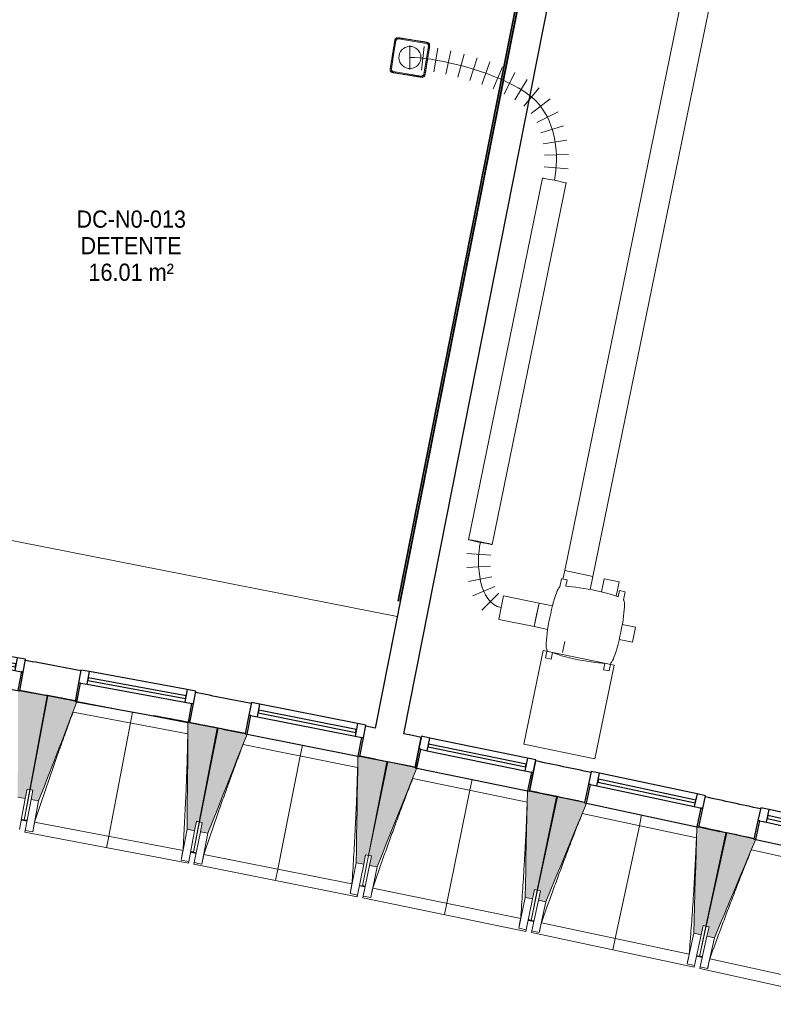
# Model space of a CAD drawing. Header units: millimetres. Extents: x -24070 to 30874, y -36590 to 4541.
# Tile 21 of 33: x 1594 to 5532, y -32965 to -27818. Entities that reach past the tile are written whole.
import ezdxf

# ---------------------------------------------------------------- set-up
doc = ezdxf.new("R2010")
doc.units = ezdxf.units.MM
for name, color, linetype, lineweight in [('A-AREA-IDEN', 7, 'Continuous', 30), ('A-FLOR-HRAL', 7, 'Continuous', 18), ('AERATION', 7, 'Continuous', 18), ('BATIEMENT', 7, 'Continuous', 18), ('BATIMENT', 7, 'Continuous', 25), ('CVC', 7, 'Continuous', 18), ('FENETRES', 7, 'Continuous', 25), ('GEN', 7, 'Continuous', 18), ('M-HVAC-DUCT-CNTR', 7, 'Continuous', 18), ('MOBILIER', 7, 'Continuous', 18), ('SOLS', 7, 'Continuous', 25)]:
    doc.layers.add(name, color=color, linetype=linetype, lineweight=lineweight)
doc.layers.add('A-GLAZ', color=7, linetype='Continuous', lineweight=25, true_color=0x5c63b1)
doc.styles.add('Arial', font='arial.ttf', dxfattribs={"width": 0.9, "height": 90})

# ---------------------------------------------------------------- blocks, each defined once
blk = doc.blocks.new('XXX_VIDE FENETRE - 590-389517-2021_015_1111_DCE_1_50_N0 FINI_CVC_CTA')
at = {"layer": 'A-GLAZ'}
for p, q in [((260.1, -120), (-260.1, -120)), ((-260.1, -120), (-260.1, -135)), ((-260.1, -135), (260.1, -135)), ((260.1, -135), (260.1, -120))]:
    blk.add_line(p, q, dxfattribs=at)
at = {"layer": 'FENETRES'}
for p, q in [((-305.1, 0), (-305.1, -100)), ((-295.1, 0), (-305.1, 0)), ((295.1, 0), (-295.1, 0)), ((-295.1, -100), (-295.1, 0)), ((305.1, 0), (295.1, 0)), ((295.1, 0), (295.1, -100)), ((305.1, -100), (305.1, 0)), ((-305.1, -100), (-295.1, -100)), ((-260.1, -100), (-305.1, -100)), ((-305.1, -100), (-305.1, -167.5)), ((-260.1, -167.5), (-260.1, -100)), ((260.1, -100), (-260.1, -100)), ((260.1, -100), (260.1, -167.5)), ((305.1, -100), (260.1, -100)), ((295.1, -100), (305.1, -100)), ((305.1, -167.5), (305.1, -100)), ((-305.1, -167.5), (-260.1, -167.5)), ((-260.1, -167.5), (260.1, -167.5)), ((260.1, -167.5), (305.1, -167.5))]:
    blk.add_line(p, q, dxfattribs=at)
blk = doc.blocks.new('Garde-corps - Garde-corps-513303-2021_015_1111_DCE_1_50_N0 FINI_CVC_CTA')
at = {"layer": 'A-FLOR-HRAL'}
for p, q in [((3799.8, -27325.1), (3799.5, -27326.7)), ((3799.5, -27326.7), (4250, -27415.8)), ((3799.8, -27325.1), (3800.1, -27323.4)), ((3799.8, -27325.1), (4251.9, -27414.5)), ((3800.1, -27323.4), (3801.5, -27316.4)), ((3800.1, -27323.4), (4254, -27413.1)), ((3802.1, -27313.4), (3801.5, -27316.4)), ((3801.5, -27316.4), (4262.4, -27407.5)), ((4250, -27415.8), (3569.5, -30855.6)), ((4251.9, -27414.5), (3571.1, -30856)), ((4254, -27413.1), (3572.8, -30856.3)), ((4262.4, -27407.5), (3579.8, -30857.7)), ((4254, -27413.1), (4262.4, -27407.5)), ((3569.5, -30855.6), (3571.1, -30856)), ((3572.8, -30856.3), (3571.1, -30856)), ((3579.8, -30857.7), (3572.8, -30856.3)), ((3579.8, -30857.7), (3582.8, -30858.3))]:
    blk.add_line(p, q, dxfattribs=at)
for points, knots in [([(4250, -27415.8), (4250, -27415.8), (4250, -27415.8), (4250.2, -27415.7), (4250.4, -27415.6), (4250.6, -27415.4), (4250.7, -27415.3), (4250.9, -27415.2), (4251, -27415.1), (4251.2, -27415), (4251.3, -27414.9), (4251.5, -27414.8), (4251.6, -27414.7), (4251.8, -27414.6), (4251.9, -27414.6), (4251.9, -27414.5)], [0.1, 0.1, 0.1, 0.1, 0.2, 0.3, 0.4, 0.475, 0.55, 0.6, 0.65, 0.7, 0.75, 0.8, 0.85, 0.9, 1, 1, 1, 1]), ([(4262.4, -27407.5), (4262.4, -27407.5), (4262.4, -27407.5), (4262.6, -27407.4), (4262.8, -27407.2), (4263, -27407.1), (4263.2, -27407), (4263.4, -27406.8), (4263.7, -27406.6), (4264.1, -27406.4), (4264.3, -27406.2), (4264.6, -27406), (4265.1, -27405.7), (4265.6, -27405.4), (4265.9, -27405.2)], [0, 0, 0, 0, 0.166667, 0.25, 0.333333, 0.416667, 0.458333, 0.5, 0.583333, 0.666667, 0.708333, 0.75, 0.833333, 1, 1, 1, 1])]:
    blk.add_open_spline(points, degree=3, knots=knots, dxfattribs=at)
blk = doc.blocks.new('72_SOUS EVIER - Type A-516873-2021_015_1111_DCE_1_50_N0 FINI_CVC_CTA')
at = {"layer": 'MOBILIER', "color": 8, "true_color": 0x808080}
for p, q in [((475.8, 0), (612.7, 0)), ((914.6, 0), (1344.7, 0)), ((1344.7, 0), (1344.7, -600)), ((-1249.5, -600), (1344.7, -600))]:
    blk.add_line(p, q, dxfattribs=at)
blk = doc.blocks.new('B02_ARC_rvt-1-2021_015_1111_DCE_1_50_N0 FINI_CVC_CTA')
at = {"layer": 'BATIEMENT', "lineweight": 25}
for p, q in [((4265.9, -27405.2), (3451.6, -31521.2)), ((3600.6, -31551.3), (4417.5, -27422)), ((3659.8, -31726.6), (3692, -31569.8)), ((3693.2, -31564.1), (3679.6, -31630.2)), ((3737.3, -31573.2), (3693.2, -31564.1)), ((3723.7, -31639.3), (3737.3, -31573.2)), ((3679.6, -31630.2), (3659.5, -31728.2)), ((3669.2, -31730.2), (3689.4, -31632.2)), ((3679.6, -31630.2), (3723.7, -31639.3)), ((3689.4, -31632.2), (3679.6, -31630.2)), ((3730.7, -31605), (3727.7, -31619.7)), ((3727.7, -31619.7), (4237.2, -31724.6)), ((4240.3, -31709.9), (3730.7, -31605)), ((4246.8, -31678.1), (4233.2, -31744.2)), ((4290.9, -31687.1), (4246.8, -31678.1)), ((4289.7, -31692.8), (4257.5, -31849.6)), ((4277.3, -31753.2), (4290.9, -31687.1)), ((3659.5, -31728.2), (3669.2, -31730.2)), ((4233.2, -31744.2), (4277.3, -31753.2)), ((4237.2, -31724.6), (4240.3, -31709.9)), ((4267.5, -31751.2), (4247.3, -31849.2)), ((4257.1, -31851.2), (4277.3, -31753.2)), ((4277.3, -31753.2), (4267.5, -31751.2)), ((4247.3, -31849.2), (4257.1, -31851.2))]:
    blk.add_line(p, q, dxfattribs=at)
at = {"layer": 'BATIEMENT', "lineweight": 25, "flags": 128}
for points in [[(3451.6, -31521.2), (3426.9, -31516.2), (3402.2, -31511.3)], [(3692, -31569.8), (3646.3, -31560.6), (3600.6, -31551.3)]]:
    blk.add_lwpolyline(points, dxfattribs=at)
at = {"layer": 'BATIEMENT', "lineweight": 25}
for radius, start, end in [(125924.8, 79.334828, 79.468848), (125764.8, 79.334487, 79.468677), (125924.8, 78.922103, 79.05718), (125764.8, 78.922284, 79.056485), (125764.8, 78.51009, 78.644289), (125924.8, 78.097717, 78.232269), (125764.8, 78.097897, 78.232096), (125924.8, 77.685525, 77.820076), (125764.8, 77.685704, 77.819902)]:
    blk.add_arc((-21392, -154971), radius, start, end, dxfattribs=at)
at = {"layer": 'BATIMENT'}
for p, q in [((2483.4, -31493.3), (2435.8, -31484.1)), ((4246.8, -31678.1), (3737.3, -31573.2)), ((3723.7, -31639.3), (4233.2, -31744.2)), ((3669.2, -31730.2), (4247.3, -31849.2))]:
    blk.add_line(p, q, dxfattribs=at)
at = {"layer": 'SOLS'}
for p, q in [((1594.3, -31324.7), (1656.5, -31336.3)), ((1736.9, -31351.3), (1741.6, -31352.1)), ((2655.7, -31526.7), (2772.5, -31549.5)), ((3513.1, -31696.8), (3517.8, -31697.8)), ((3655, -31725.6), (3659.8, -31726.6)), ((4399.3, -31879.2), (4404, -31880.2)), ((5142.5, -32037.3), (5252.4, -32061)), ((5284, -32067.9), (5289, -32069))]:
    blk.add_line(p, q, dxfattribs=at)
blk.add_arc((-21392, -154971), 125764.8, 78.97876, 79.144958, dxfattribs=at)
at = {"layer": 'BATIEMENT', "lineweight": 18}
blk.add_blockref('Garde-corps - Garde-corps-513303-2021_015_1111_DCE_1_50_N0 FINI_CVC_CTA', (0, 0), dxfattribs=at)
at = {"layer": 'FENETRES', "lineweight": 18}
for p, rotation in [((1294, -31271.4), 169.6030480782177), ((2183.3, -31437.8), 169.6030480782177), ((3071.4, -31610.6), 168.7797790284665), ((4843.8, -31975.2), 167.956509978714), ((5728, -32167), 167.544875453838)]:
    blk.add_blockref('XXX_VIDE FENETRE - 590-389517-2021_015_1111_DCE_1_50_N0 FINI_CVC_CTA', p, dxfattribs=dict(at, rotation=rotation))
at = {"layer": 'MOBILIER', "lineweight": 18, "rotation": 168.8099662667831}
blk.add_blockref('72_SOUS EVIER - Type A-516873-2021_015_1111_DCE_1_50_N0 FINI_CVC_CTA', (2224.7, -31284.8), dxfattribs=at)
blk = doc.blocks.new('20_MUR PREFA_01 - MODULE_01 B-3165811-2021_015_1111_DCE_1_50_N0 FINI_CVC_CTA')
at = {"layer": 'GEN'}
for p, q in [((0, 722.1), (0, 661.4)), ((0, 661.4), (0, 58.5)), ((0, 0.7), (0, 58.5))]:
    blk.add_line(p, q, dxfattribs=at)
blk = doc.blocks.new('B02_DC_STR_rvt-1-2021_015_1111_DCE_1_50_N0 FINI_CVC_CTA')
at = {"layer": 'BATIMENT', "lineweight": 5, "true_color": 0x787878}
for points in [[(1623, -31889), (1632, -31839.9), (1646.7, -31842.6), (1736.8, -31352), (1594.2, -31325.8), (1594.1, -31326.5), (1584.3, -31324.7), (1583.9, -31881.9)], [(1692.6, -31902.1), (1892.7, -31384.5), (1883.3, -31382.7), (1883.3, -31379.8), (1741.5, -31352.7), (1647.9, -31842.7), (1662.6, -31845.5), (1653.3, -31894.6), (1685.1, -31900.7)], [(2507.8, -32057.8), (2517.2, -32008.7), (2531.9, -32011.5), (2625.5, -31521.5), (2473.2, -31492.5), (2468.5, -32050.3), (2470.3, -32050.6)], [(2577.3, -32071.3), (2782, -31553.1), (2772.2, -31551.2), (2772.2, -31550.5), (2630.2, -31522.3), (2533.1, -32011.6), (2547.8, -32014.5), (2538.1, -32063.6), (2547.8, -32065.5)], [(3391.5, -32232.8), (3401.2, -32183.8), (3415.9, -32186.7), (3513, -31697.5), (3370.8, -31669.3), (3370.7, -31669.9), (3360.9, -31668), (3352.2, -32225.1), (3355.5, -32225.7)], [(3460.9, -32246.9), (3669.5, -31729.5), (3517.7, -31698.3), (3417.1, -32186.8), (3431.8, -32189.9), (3421.7, -32238.8), (3431.8, -32240.9)], [(4273.8, -32414.3), (4283.9, -32365.3), (4298.6, -32368.3), (4399.2, -31879.8), (4247.4, -31848.5), (4234.7, -32406.2), (4239.6, -32407.2)], [(4343.1, -32428.8), (4555.2, -31913.6), (4545.4, -31911.5), (4545.4, -31910.8), (4403.9, -31880.6), (4299.8, -32368.4), (4314.5, -32371.6), (4304, -32420.5), (4314.5, -32422.7)], [(5154.9, -32602), (5165.3, -32553.1), (5180, -32556.2), (5284.1, -32068.4), (5142.3, -32038.2), (5142.2, -32038.9), (5132.5, -32036.8), (5115.8, -32593.7), (5122, -32595)], [(5224.1, -32617.1), (5439.8, -32103.4), (5430.1, -32101.2), (5430.1, -32100.5), (5288.7, -32069.3), (5181.2, -32556.4), (5195.8, -32559.6), (5185, -32608.4), (5195.8, -32610.8)]]:
    blk.add_hatch(color=8, dxfattribs=at).paths.add_polyline_path(points)
at = {"layer": 'BATIEMENT'}
for p, q in [((1736.8, -31352), (1594.2, -31325.8)), ((1646.7, -31842.6), (1736.8, -31352)), ((1741.5, -31352.7), (1647.9, -31842.7)), ((1883.8, -31379.9), (1741.5, -31352.7)), ((2625.5, -31521.5), (2473.2, -31492.5)), ((2531.9, -32011.5), (2625.5, -31521.5)), ((2630.2, -31522.3), (2533.1, -32011.6)), ((2772.3, -31550.5), (2630.2, -31522.3)), ((3513, -31697.5), (3370.8, -31669.2)), ((3415.9, -32186.7), (3513, -31697.5)), ((3517.7, -31698.3), (3417.1, -32186.8)), ((3669.5, -31729.5), (3517.7, -31698.3)), ((1623, -31889), (1632, -31839.9)), ((1632, -31839.9), (1646.7, -31842.6)), ((1647.9, -31842.7), (1662.6, -31845.5)), ((1662.6, -31845.5), (1653.3, -31894.6)), ((4399.2, -31879.8), (4247.4, -31848.5)), ((1583.6, -31881.8), (1623, -31889)), ((1653.3, -31894.6), (1692.6, -31902.1)), ((4298.6, -32368.3), (4399.2, -31879.8)), ((4403.9, -31880.6), (4299.8, -32368.4)), ((4545.6, -31910.9), (4403.9, -31880.6)), ((2507.8, -32057.8), (2517.2, -32008.7)), ((2517.2, -32008.7), (2531.9, -32011.5)), ((2533.1, -32011.6), (2547.8, -32014.5)), ((2547.8, -32014.5), (2538.1, -32063.6)), ((2468.5, -32050.3), (2507.8, -32057.8)), ((2538.1, -32063.6), (2577.3, -32071.3)), ((5284.1, -32068.4), (5142.3, -32038.2)), ((5180, -32556.2), (5284.1, -32068.4)), ((5288.7, -32069.3), (5181.2, -32556.4)), ((5430.2, -32100.6), (5288.7, -32069.3)), ((3391.5, -32232.8), (3401.2, -32183.8)), ((3401.2, -32183.8), (3415.9, -32186.7)), ((3417.1, -32186.8), (3431.8, -32189.9)), ((3431.8, -32189.9), (3421.7, -32238.8)), ((3352.2, -32225.1), (3391.5, -32232.8)), ((3421.7, -32238.8), (3460.9, -32246.9)), ((4273.8, -32414.3), (4283.9, -32365.3)), ((4283.9, -32365.3), (4298.6, -32368.3)), ((4299.8, -32368.4), (4314.5, -32371.6)), ((4314.5, -32371.6), (4304, -32420.5)), ((4234.7, -32406.2), (4273.8, -32414.3)), ((4304, -32420.5), (4343.1, -32428.8)), ((5154.9, -32602), (5165.3, -32553.1)), ((5165.3, -32553.1), (5180, -32556.2)), ((5181.2, -32556.4), (5195.8, -32559.6)), ((5195.8, -32559.6), (5185, -32608.4)), ((5115.8, -32593.7), (5154.9, -32602)), ((5185, -32608.4), (5224.1, -32617.1))]:
    blk.add_line(p, q, dxfattribs=at)
at = {"layer": 'BATIEMENT', "flags": 128}
for points in [[(1692.6, -31902.1), (1717.7, -31837.1), (1742.8, -31772), (1768, -31707), (1793.1, -31642), (1818.3, -31576.9), (1843.4, -31511.9), (1868.6, -31446.9), (1892.7, -31384.5)], [(2473.2, -31492.5), (2472.6, -31562.2), (2472.1, -31631.9), (2471.5, -31701.6), (2470.9, -31771.4), (2470.3, -31841.1), (2469.7, -31910.8), (2469.1, -31980.5), (2468.5, -32050.3)], [(2577.3, -32071.3), (2603, -32006.5), (2628.6, -31941.6), (2654.2, -31876.8), (2679.8, -31811.9), (2705.4, -31747.1), (2731, -31682.2), (2756.6, -31617.3), (2782.2, -31552.5)], [(3360.9, -31667.3), (3359.9, -31737), (3358.8, -31806.7), (3357.7, -31876.5), (3356.6, -31946.2), (3355.5, -32015.9), (3354.4, -32085.6), (3353.3, -32155.3), (3352.2, -32225.1)], [(3460.9, -32246.9), (3487, -32182.2), (3513, -32117.6), (3539.1, -32052.9), (3565.2, -31988.2), (3591.3, -31923.6), (3617.3, -31858.9), (3643.4, -31794.2), (3669.5, -31729.5)], [(4247.4, -31848.5), (4245.8, -31918.2), (4244.2, -31987.9), (4242.6, -32057.6), (4241, -32127.3), (4239.4, -32197.1), (4237.8, -32266.8), (4236.3, -32336.5), (4234.7, -32406.2)], [(4343.1, -32428.8), (4369.7, -32364.3), (4396.2, -32299.9), (4422.8, -32235.4), (4449.3, -32170.9), (4475.8, -32106.4), (4502.4, -32041.9), (4528.9, -31977.5), (4555.5, -31913)], [(5132.5, -32036.1), (5130.4, -32105.8), (5128.3, -32175.5), (5126.2, -32245.2), (5124.1, -32314.9), (5122, -32384.6), (5119.9, -32454.3), (5117.9, -32524), (5115.8, -32593.7)], [(5224.1, -32617.1), (5251.1, -32552.8), (5278.1, -32488.5), (5305.1, -32424.2), (5332.1, -32359.9), (5359.1, -32295.6), (5386.1, -32231.3), (5413.1, -32167), (5440.1, -32102.8)]]:
    blk.add_lwpolyline(points, dxfattribs=at)
at = {"layer": 'BATIMENT', "lineweight": 18}
for p, q in [((1893.5, -31382.5), (2473.2, -31493.1)), ((2472.3, -31551.8), (1872.7, -31437.3)), ((2782, -31553.1), (3360.9, -31668)), ((3359.6, -31726.6), (2760.8, -31607.9)), ((3669.2, -31730.2), (4247.3, -31849.2)), ((4245.6, -31907.8), (3647.7, -31784.8)), ((1646.7, -31842.6), (1617.5, -32002)), ((1617.5, -32001.9), (1647.9, -31842.7)), ((1623, -31889), (1593.3, -32050.6)), ((1622.5, -32055.9), (1653.3, -31894.6)), ((1661.8, -32063.4), (1692.6, -31902.1)), ((4555.2, -31913.6), (5132.4, -32036.8)), ((1602.3, -32001.4), (1617.1, -32004.1)), ((1617.1, -32004), (1617.3, -32003.1)), ((1617.3, -32003.1), (1617.1, -32004.1)), ((1617.1, -32004), (1631.9, -32006.8)), ((1671.7, -32012.8), (2447.2, -32160.9)), ((2531.9, -32011.5), (2501.5, -32170.7)), ((2501.6, -32170.6), (2533.1, -32011.6)), ((5130.3, -32095.4), (4533.2, -31968)), ((1620.8, -32064.8), (1622.5, -32055.9)), ((1620.8, -32064.8), (2475.3, -32227.9)), ((1661.8, -32063.4), (1622.5, -32055.9)), ((1661.9, -32063.2), (1661.8, -32063.4)), ((2468.5, -32050.3), (2437.8, -32211.6)), ((2507.8, -32057.8), (2477, -32219.1)), ((2506.2, -32224.6), (2538.1, -32063.6)), ((2545.4, -32232.4), (2577.3, -32071.3)), ((5439.8, -32103.4), (6016.2, -32230.7)), ((2486.4, -32169.9), (2501.2, -32172.8)), ((6013.6, -32289.3), (5417.5, -32157.7)), ((2437.8, -32211.6), (2437.8, -32211.3)), ((2477, -32219.1), (2437.8, -32211.6)), ((2477, -32219.1), (2475.3, -32227.9)), ((2501.3, -32171.8), (2501.2, -32172.8)), ((2501.2, -32172.7), (2515.9, -32175.6)), ((2555.7, -32181.9), (3330.1, -32335.5)), ((3415.9, -32186.7), (3384.4, -32345.7)), ((3384.4, -32345.6), (3417.1, -32186.8)), ((2504.4, -32233.5), (2506.2, -32224.6)), ((2504.4, -32233.5), (3357.8, -32402.8)), ((2545.4, -32232.4), (2506.2, -32224.6)), ((2545.5, -32232.2), (2545.4, -32232.4)), ((3352.2, -32225.1), (3320.3, -32386.1)), ((3391.5, -32232.8), (3359.5, -32393.9)), ((3388.6, -32399.7), (3421.7, -32238.8)), ((3427.8, -32407.7), (3460.9, -32246.9)), ((3369.3, -32344.9), (3384, -32347.8)), ((3384, -32347.7), (3384.2, -32346.8)), ((3384.2, -32346.8), (3384, -32347.8)), ((3384, -32347.7), (3398.7, -32350.7)), ((3438.4, -32357.3), (4211.7, -32516.5)), ((4298.6, -32368.3), (4265.9, -32527.1)), ((4266, -32527), (4299.8, -32368.4)), ((3320.3, -32386.1), (3320.3, -32385.9)), ((3359.5, -32393.9), (3320.3, -32386.1)), ((3359.5, -32393.9), (3357.8, -32402.8)), ((3386.8, -32408.5), (3388.6, -32399.7)), ((3386.8, -32408.5), (4238.9, -32584)), ((3427.8, -32407.7), (3388.6, -32399.7)), ((3427.9, -32407.5), (3427.8, -32407.7)), ((4234.7, -32406.2), (4201.6, -32567)), ((4273.8, -32414.3), (4240.7, -32575.1)), ((4269.8, -32581.1), (4304, -32420.5)), ((4308.9, -32589.4), (4343.1, -32428.8)), ((4250.8, -32526.1), (4265.5, -32529.1)), ((4265.7, -32528.2), (4265.5, -32529.1)), ((4265.5, -32529), (4280.2, -32532.2)), ((4201.6, -32567), (4201.6, -32566.8)), ((4240.7, -32575.1), (4201.6, -32567)), ((4240.7, -32575.1), (4238.9, -32584)), ((4267.9, -32589.9), (4269.8, -32581.1)), ((4308.9, -32589.4), (4269.8, -32581.1)), ((4319.9, -32539), (5092, -32703.8)), ((5180, -32556.2), (5146.2, -32714.8)), ((5146.2, -32714.7), (5181.2, -32556.4)), ((4267.9, -32589.9), (5118.7, -32771.4)), ((4309, -32589.2), (4308.9, -32589.4)), ((5115.8, -32593.7), (5081.5, -32754.2)), ((5154.9, -32602), (5120.6, -32762.6)), ((5149.6, -32768.8), (5185, -32608.4)), ((5188.7, -32777.4), (5224.1, -32617.1)), ((5131.1, -32713.7), (5145.7, -32716.8)), ((5145.7, -32716.7), (5145.9, -32715.9)), ((5145.9, -32715.9), (5145.7, -32716.8)), ((5145.7, -32716.7), (5160.4, -32720)), ((5200, -32727.1), (5971, -32897.4)), ((5081.5, -32754.2), (5081.5, -32754)), ((5120.6, -32762.6), (5081.5, -32754.2)), ((5120.6, -32762.6), (5118.7, -32771.4)), ((5147.7, -32777.6), (5149.6, -32768.8)), ((5147.7, -32777.6), (5997.2, -32965.3)), ((5188.7, -32777.4), (5149.6, -32768.8)), ((5188.8, -32777.2), (5188.7, -32777.4))]:
    blk.add_line(p, q, dxfattribs=at)
at = {"layer": 'BATIMENT', "lineweight": 18, "flags": 128}
for points in [[(1671.7, -32012.8), (1669.7, -32022.9), (1667.7, -32032.9), (1665.8, -32043), (1663.8, -32053.1), (1661.9, -32063.2)], [(2437.8, -32211.3), (2439.7, -32201.2), (2441.5, -32191.1), (2443.4, -32181), (2445.3, -32170.9), (2447.2, -32160.9)], [(2555.7, -32181.9), (2553.6, -32191.9), (2551.6, -32202), (2549.5, -32212), (2547.5, -32222.1), (2545.5, -32232.2)], [(3320.3, -32385.9), (3322.3, -32375.8), (3324.2, -32365.7), (3326.2, -32355.6), (3328.1, -32345.6), (3330.1, -32335.5)], [(3438.4, -32357.3), (3436.3, -32367.3), (3434.2, -32377.4), (3432.1, -32387.4), (3430, -32397.5), (3427.9, -32407.5)], [(4201.6, -32566.8), (4203.6, -32556.7), (4205.6, -32546.6), (4207.7, -32536.6), (4209.7, -32526.5), (4211.7, -32516.5)], [(4319.9, -32539), (4317.7, -32549), (4315.5, -32559.1), (4313.3, -32569.1), (4311.2, -32579.1), (4309, -32589.2)], [(5081.5, -32754), (5083.6, -32743.9), (5085.7, -32733.9), (5087.8, -32723.9), (5089.9, -32713.8), (5092, -32703.8)], [(5200, -32727.1), (5197.8, -32737.1), (5195.5, -32747.1), (5193.3, -32757.1), (5191, -32767.2), (5188.8, -32777.2)]]:
    blk.add_lwpolyline(points, dxfattribs=at)
at = {"layer": 'BATIMENT', "lineweight": 18}
for points, knots in [([(1872.8, -31437.3), (1858, -31476.9), (1835.4, -31538.2), (1805.5, -31621.3), (1780.6, -31691.7), (1754.1, -31767.7), (1716.9, -31876.5), (1689.6, -31958.2), (1671.7, -32012.8)], [0.0183454, 0.0183454, 0.0183454, 0.0183454, 0.2222222, 0.3333333, 0.4444444, 0.5833333, 0.7222222, 1, 1, 1, 1]), ([(2447.2, -32160.9), (2449.9, -32115), (2453.8, -32046.2), (2458.4, -31954.4), (2461.8, -31879.7), (2465.1, -31799.3), (2468.2, -31713), (2470.5, -31630.5), (2471.7, -31576.8), (2472.2, -31551.8)], [0, 0, 0, 0, 0.2222222, 0.3333333, 0.4444444, 0.5833333, 0.7222222, 0.8611111, 0.9816328, 0.9816328, 0.9816328, 0.9816328]), ([(2760.9, -31607.9), (2745.8, -31647.3), (2722.8, -31708.4), (2692.3, -31791.3), (2666.9, -31861.6), (2639.8, -31937.4), (2601.8, -32045.9), (2574, -32127.4), (2555.7, -32181.9)], [0.0183454, 0.0183454, 0.0183454, 0.0183454, 0.2222222, 0.3333333, 0.4444444, 0.5833333, 0.7222222, 1, 1, 1, 1]), ([(3330.1, -32335.5), (3333.2, -32289.6), (3337.5, -32220.8), (3342.8, -32129.1), (3346.8, -32054.4), (3350.6, -31974), (3354.3, -31887.8), (3357.2, -31805.3), (3358.8, -31751.6), (3359.5, -31726.6)], [0, 0, 0, 0, 0.2222222, 0.3333333, 0.4444444, 0.5833333, 0.7222222, 0.8611111, 0.9816328, 0.9816328, 0.9816328, 0.9816328]), ([(3647.8, -31784.8), (3632.4, -31824.1), (3609, -31885), (3577.9, -31967.7), (3551.9, -32037.8), (3524.3, -32113.4), (3485.6, -32221.7), (3457.1, -32302.9), (3438.4, -32357.3)], [0.0183454, 0.0183454, 0.0183454, 0.0183454, 0.2222222, 0.3333333, 0.4444444, 0.5833333, 0.7222222, 1, 1, 1, 1]), ([(4211.7, -32516.5), (4215.1, -32470.6), (4220, -32401.9), (4225.9, -32310.2), (4230.4, -32235.5), (4234.9, -32155.2), (4239.1, -32069), (4242.7, -31986.5), (4244.7, -31932.8), (4245.5, -31907.8)], [0, 0, 0, 0, 0.2222222, 0.3333333, 0.4444444, 0.5833333, 0.7222222, 0.8611111, 0.9816328, 0.9816328, 0.9816328, 0.9816328]), ([(4533.4, -31968), (4517.7, -32007.3), (4493.8, -32068), (4462.2, -32150.5), (4435.7, -32220.4), (4407.6, -32295.8), (4368, -32403.7), (4339, -32484.8), (4319.9, -32539)], [0.0183454, 0.0183454, 0.0183454, 0.0183454, 0.2222222, 0.3333333, 0.4444444, 0.5833333, 0.7222222, 1, 1, 1, 1]), ([(5092, -32703.8), (5095.8, -32657.9), (5101.1, -32589.2), (5107.7, -32497.6), (5112.7, -32423), (5117.8, -32342.7), (5122.6, -32256.5), (5126.8, -32174), (5129.2, -32120.3), (5130.2, -32095.4)], [0, 0, 0, 0, 0.2222222, 0.3333333, 0.4444444, 0.5833333, 0.7222222, 0.8611111, 0.9816328, 0.9816328, 0.9816328, 0.9816328]), ([(5417.6, -32157.7), (5401.7, -32196.8), (5377.4, -32257.4), (5345.1, -32339.6), (5318.1, -32409.3), (5289.4, -32484.5), (5249.1, -32592.2), (5219.5, -32673), (5200, -32727.1)], [0.0183454, 0.0183454, 0.0183454, 0.0183454, 0.2222222, 0.3333333, 0.4444444, 0.5833333, 0.7222222, 1, 1, 1, 1])]:
    blk.add_open_spline(points, degree=3, knots=knots, dxfattribs=at)
at = {"layer": 'SOLS'}
for p, q in [((1632, -32005.8), (1602.5, -32000.3)), ((1602.5, -32000.3), (1632, -32005.8)), ((1632.3, -32004.7), (1617.5, -32001.9)), ((2516.1, -32174.6), (2486.6, -32168.9)), ((2486.6, -32168.9), (2516.1, -32174.6)), ((2501.5, -32170.7), (2486.8, -32167.9)), ((3369.5, -32343.8), (3398.9, -32349.8)), ((3399.1, -32348.6), (3384.4, -32345.6)), ((4280.4, -32531.2), (4251, -32525.1)), ((4251, -32525.1), (4280.4, -32531.2)), ((4265.9, -32527.1), (4251.2, -32524)), ((5160.6, -32719), (5131.3, -32712.6)), ((5131.3, -32712.6), (5160.6, -32719)), ((5160.8, -32717.9), (5146.2, -32714.7))]:
    blk.add_line(p, q, dxfattribs=at)
at = {"layer": 'BATIMENT', "color": 5, "lineweight": 25, "true_color": 0x0000ff}
for p, rotation in [((2183.5, -31437.1), 169.1914135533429), ((3071.6, -31609.9), 168.7797790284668), ((3958.4, -31789), 168.3681445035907), ((4844, -31974.5), 167.9565099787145)]:
    blk.add_blockref('20_MUR PREFA_01 - MODULE_01 B-3165811-2021_015_1111_DCE_1_50_N0 FINI_CVC_CTA', p, dxfattribs=dict(at, rotation=rotation))
blk = doc.blocks.new('204_BOUCHE VMC - 125-1493583-2021_015_1111_DCE_1_50_N0 FINI_CVC_CTA')
at = {"layer": 'AERATION', "color": 6, "true_color": 0xff00ff, "flags": 128}
for points in [[(-86.2, 74.2), (-86.2, 0), (-86.2, -74.2)], [(74.2, 86.2), (0, 86.2), (-74.2, 86.2)], [(86.2, -74.2), (86.2, 0), (86.2, 74.2)], [(-74.2, -86.2), (0, -86.2), (74.2, -86.2)]]:
    blk.add_lwpolyline(points, dxfattribs=at)
at = {"layer": 'AERATION', "color": 6, "true_color": 0xff00ff}
for centre, radius, start, end in [((-74.2, 74.2), 12, 90, 180), ((0, 0), 57.7, 90, 270), ((0, 0), 57.7, 270, 90), ((74.2, 74.2), 12, 0, 90), ((-74.2, -74.2), 12, 180, 270), ((74.2, -74.2), 12, 270, 360)]:
    blk.add_arc(centre, radius, start, end, dxfattribs=at)
for points, knots in [([(-92.5, 0), (-92.5, 7.5), (-92.4, 16.7), (-92.4, 27.6), (-92.5, 33), (-92.4, 37.6), (-92.4, 41.2), (-92.4, 43.9), (-92.4, 46.7), (-92.5, 50.4), (-92.6, 54.1), (-92.6, 57.9), (-92.6, 60.7), (-92.5, 63), (-92.4, 64.6), (-92.4, 65.5), (-92.3, 66.2), (-92.2, 66.9), (-92.2, 67.8), (-92.1, 69.5), (-91.9, 72), (-91.8, 75), (-91.5, 78.9), (-90.7, 83.6), (-88.4, 87.9), (-84.2, 90.3), (-79.6, 91.2), (-75.6, 91.6), (-72.6, 91.8), (-70.1, 92), (-68.5, 92.2), (-67.5, 92.2), (-66.9, 92.3), (-66.2, 92.4), (-65.3, 92.5), (-63.7, 92.6), (-61.3, 92.6), (-58.5, 92.7), (-54.8, 92.6), (-51.1, 92.5), (-47.4, 92.4), (-44.7, 92.4), (-41.9, 92.4), (-38.3, 92.4), (-33.8, 92.5), (-28.3, 92.4), (-21.1, 92.4), (-11.8, 92.5), (-0.7, 92.5), (10.4, 92.5), (19.7, 92.4), (27, 92.4), (32.4, 92.5), (37, 92.4), (40.6, 92.4), (43.4, 92.4), (46.1, 92.4), (49.8, 92.4), (53.5, 92.5), (57.2, 92.6), (60, 92.6), (62.3, 92.5), (63.9, 92.4), (64.8, 92.4), (65.5, 92.3), (66.2, 92.3), (67.1, 92.2), (68.8, 92.1), (71.3, 92.1), (74.3, 92), (78.3, 91.8), (82.9, 91.2), (87.3, 89), (89.8, 84.7), (90.9, 79.8), (91.4, 75.7), (91.7, 72.6), (92, 70.1), (92.1, 68.4), (92.2, 67.4), (92.3, 66.7), (92.4, 66), (92.5, 65.1), (92.6, 63.4), (92.7, 61.1), (92.7, 58.3), (92.6, 54.5), (92.5, 50.8), (92.4, 47), (92.4, 44.3), (92.4, 41.5), (92.4, 37.8), (92.5, 33.2), (92.4, 27.6), (92.4, 20.2), (92.5, 11), (92.5, 3.7), (92.5, 0)], [0, 0, 0, 0, 0.0625, 0.078125, 0.09375, 0.109375, 0.117188, 0.125, 0.132812, 0.140625, 0.15625, 0.164062, 0.171875, 0.179688, 0.183594, 0.185547, 0.1875, 0.189453, 0.191406, 0.195312, 0.203125, 0.210938, 0.21875, 0.234375, 0.25, 0.265625, 0.28125, 0.289062, 0.296875, 0.304688, 0.308594, 0.310547, 0.3125, 0.314453, 0.316406, 0.320312, 0.328125, 0.335938, 0.34375, 0.359375, 0.367188, 0.375, 0.382812, 0.390625, 0.40625, 0.421875, 0.4375, 0.46875, 0.5, 0.53125, 0.5625, 0.578125, 0.59375, 0.609375, 0.617188, 0.625, 0.632812, 0.640625, 0.65625, 0.664062, 0.671875, 0.679688, 0.683594, 0.685547, 0.6875, 0.689453, 0.691406, 0.695312, 0.703125, 0.710938, 0.71875, 0.734375, 0.75, 0.765625, 0.78125, 0.789062, 0.796875, 0.804688, 0.808594, 0.810547, 0.8125, 0.814453, 0.816406, 0.820312, 0.828125, 0.835938, 0.84375, 0.859375, 0.867188, 0.875, 0.882812, 0.890625, 0.90625, 0.921875, 0.9375, 0.96875, 1, 1, 1, 1]), ([(76.7, -91.7), (73, -91.7), (65.5, -91.8), (54.4, -91.8), (43.1, -91.9), (32.1, -91.9), (21.3, -91.9), (10.6, -91.9), (-0.1, -91.9), (-10.9, -91.9), (-21.7, -91.9), (-32.7, -91.9), (-43.6, -91.9), (-51.8, -91.8), (-57.4, -91.8), (-60.2, -91.8), (-63.1, -91.8), (-65.5, -91.8), (-67.4, -91.8), (-68.9, -91.8), (-70.3, -91.7), (-71.5, -91.7), (-72.5, -91.7), (-73.3, -91.7), (-74, -91.7), (-74.8, -91.7), (-75.5, -91.7), (-76.2, -91.7), (-77, -91.7), (-79.4, -91.6), (-83.4, -90.5), (-87.9, -87.2), (-91, -82.5), (-92.1, -75.1), (-91.6, -65.5), (-91.9, -54.4), (-91.9, -43.1), (-91.9, -32.1), (-91.9, -21.2), (-91.9, -10.6), (-91.9, 0.1), (-91.9, 10.9), (-91.9, 21.7), (-91.9, 32.7), (-91.9, 43.6), (-91.8, 51.8), (-91.8, 57.4), (-91.8, 60.2), (-91.8, 63.1), (-91.8, 65.5), (-91.8, 67.4), (-91.8, 68.9), (-91.7, 70.3), (-91.7, 71.5), (-91.7, 72.5), (-91.7, 73.3), (-91.7, 74), (-91.7, 74.8), (-91.7, 75.5), (-91.7, 76.2), (-91.7, 77), (-91.6, 79.4), (-90.5, 83.4), (-87.2, 87.9), (-82.5, 90.9), (-78.7, 91.7), (-76.7, 91.7)], [0, 0, 0, 0, 0.0111783, 0.0223566, 0.0335349, 0.0447132, 0.0553389, 0.0659645, 0.0765902, 0.0872159, 0.0981109, 0.109006, 0.1199011, 0.1307962, 0.1336449, 0.1364936, 0.1393422, 0.1421909, 0.1436522, 0.1451134, 0.1465747, 0.1480359, 0.1487771, 0.1495182, 0.1502594, 0.1510005, 0.1517409, 0.1524812, 0.1532216, 0.1539619, 0.159828, 0.165694, 0.1715601, 0.1774261, 0.1885781, 0.19973, 0.210882, 0.2220339, 0.2326359, 0.2432378, 0.2538397, 0.2644416, 0.2753117, 0.2861819, 0.297052, 0.3079222, 0.3107632, 0.3136042, 0.3164452, 0.3192862, 0.3207431, 0.3222, 0.3236569, 0.3251139, 0.3258527, 0.3265915, 0.3273303, 0.3280691, 0.3288071, 0.329545, 0.3302829, 0.3310209, 0.3368728, 0.3427247, 0.3485767, 0.3544286, 0.3544286, 0.3544286, 0.3544286]), ([(-83, 82.3), (-83.8, 81.4), (-85, 79.7), (-85.7, 77.7), (-85.9, 76.8)], [-0.4764572, -0.4764572, -0.4764572, -0.4764572, -0.2857143, -0.1428571, -0.1428571, -0.1428571, -0.1428571]), ([(-76.8, 85.9), (-77.3, 85.8), (-79, 85.3), (-80.6, 84.4), (-81.6, 83.5)], [-0.8571429, -0.8571429, -0.8571429, -0.8571429, -0.7857143, -0.5714286, -0.5714286, -0.5714286, -0.5714286]), ([(76.7, -91.7), (78.7, -91.7), (82.5, -90.9), (87.2, -87.9), (90.5, -83.4), (91.6, -79.4), (91.7, -77), (91.7, -76.2), (91.7, -75.5), (91.7, -74.7), (91.7, -74), (91.7, -73.3), (91.7, -72.5), (91.7, -71.5), (91.7, -70.3), (91.8, -68.9), (91.8, -67.4), (91.8, -65.5), (91.8, -63.1), (91.8, -60.2), (91.8, -57.4), (91.8, -51.8), (91.9, -43.6), (91.9, -32.6), (91.9, -21.7), (91.9, -10.9), (91.9, -0.1), (91.9, 10.6), (91.9, 21.3), (91.9, 32.1), (91.9, 43.1), (91.9, 54.4), (91.6, 65.5), (92.1, 75.1), (91, 82.5), (87.9, 87.2), (83.4, 90.5), (79.4, 91.6), (77, 91.7), (76.2, 91.7), (75.5, 91.7), (74.7, 91.7), (74, 91.7), (73.3, 91.7), (72.5, 91.7), (71.5, 91.7), (70.3, 91.7), (68.9, 91.8), (67.4, 91.8), (65.5, 91.8), (63.1, 91.8), (60.2, 91.8), (57.4, 91.8), (51.8, 91.8), (43.6, 91.9), (32.6, 91.9), (21.7, 91.9), (10.8, 91.9), (0.1, 91.9), (-10.6, 91.9), (-21.3, 91.9), (-32.1, 91.9), (-43.2, 91.9), (-54.4, 91.8), (-65.5, 91.8), (-73, 91.7), (-76.7, 91.7)], [-0.3561246, -0.3561246, -0.3561246, -0.3561246, -0.3502439, -0.3443632, -0.3384826, -0.3326019, -0.3318597, -0.3311175, -0.3303753, -0.3296331, -0.3288901, -0.3281472, -0.3274042, -0.3266612, -0.3251964, -0.3237315, -0.3222666, -0.3208018, -0.3179461, -0.3150903, -0.3122346, -0.3093789, -0.298457, -0.2875351, -0.2766131, -0.2656912, -0.255041, -0.2443909, -0.2337407, -0.2230906, -0.2118865, -0.2006824, -0.1894783, -0.1782742, -0.1723791, -0.1664839, -0.1605887, -0.1546936, -0.1539495, -0.1532055, -0.1524615, -0.1517175, -0.1509727, -0.1502279, -0.1494831, -0.1487383, -0.1472699, -0.1458015, -0.144333, -0.1428646, -0.1400019, -0.1371393, -0.1342766, -0.1314139, -0.1204652, -0.1095166, -0.0985679, -0.0876193, -0.0769445, -0.0662698, -0.055595, -0.0449202, -0.0336902, -0.0224601, -0.0112301, 0, 0, 0, 0]), ([(82.3, 83), (81.4, 83.8), (79.7, 85), (77.7, 85.7), (76.8, 85.9)], [-0.4764942, -0.4764942, -0.4764942, -0.4764942, -0.2857143, -0.1428571, -0.1428571, -0.1428571, -0.1428571]), ([(85.9, 76.8), (85.8, 77.3), (85.3, 79), (84.4, 80.6), (83.5, 81.6)], [-0.8571429, -0.8571429, -0.8571429, -0.8571429, -0.7857143, -0.5714286, -0.5714286, -0.5714286, -0.5714286]), ([(-92.5, 0), (-92.5, -4.2), (-92.5, -12.5), (-92.4, -25.1), (-92.4, -35.6), (-92.4, -44.1), (-92.4, -50.4), (-92.4, -56.8), (-92.3, -63.1), (-92.3, -68.4), (-92.3, -72.2), (-92.3, -74.4), (-92.3, -75.8), (-92.3, -76.9), (-92.2, -78), (-92.1, -79.4), (-91.9, -80.9), (-91.3, -82.9), (-90, -85.4), (-87.8, -88), (-85.2, -90.2), (-82.9, -91.3), (-81.5, -91.7), (-81.2, -91.8)], [0, 0, 0, 0, 0.0357143, 0.0714286, 0.1071429, 0.125, 0.1428571, 0.1607143, 0.1785714, 0.1964286, 0.2053571, 0.2098214, 0.2142857, 0.2165179, 0.21875, 0.2232143, 0.2276786, 0.2321429, 0.2410714, 0.25, 0.2589286, 0.2678571, 0.2710567, 0.2710567, 0.2710567, 0.2710567]), ([(92.2, -77.9), (92.2, -77.7), (92.3, -77.2), (92.3, -76.5), (92.3, -74.7), (92.3, -72.2), (92.3, -67.8), (92.3, -62.5), (92.4, -56.3), (92.4, -50), (92.4, -43.7), (92.4, -37.5), (92.4, -31.3), (92.4, -23), (92.5, -12.5), (92.5, -4.2), (92.5, 0)], [0.7797656, 0.7797656, 0.7797656, 0.7797656, 0.78125, 0.7834821, 0.7857143, 0.7946429, 0.8035714, 0.8214286, 0.8392857, 0.8571429, 0.875, 0.8928571, 0.9107143, 0.9285714, 0.9642857, 1, 1, 1, 1]), ([(-91.3, -76.1), (-91.2, -77), (-90.8, -80), (-90.1, -83.3), (-89.2, -85.5), (-88.9, -85.9)], [0.21195033, 0.21195033, 0.21195033, 0.21195033, 0.21875, 0.234375, 0.23925031, 0.23925031, 0.23925031, 0.23925031]), ([(-87, -88.7), (-85.8, -89.7), (-82.9, -91.2), (-78.8, -91.7), (-76.3, -91.9), (-75.9, -91.9)], [0.25, 0.25, 0.25, 0.25, 0.265625, 0.28125, 0.28479597, 0.28479597, 0.28479597, 0.28479597]), ([(-85.9, -76.8), (-85.8, -77.3), (-85.3, -79), (-84.4, -80.6), (-83.5, -81.6)], [-0.8571429, -0.8571429, -0.8571429, -0.8571429, -0.7857143, -0.5714286, -0.5714286, -0.5714286, -0.5714286]), ([(-82.3, -83), (-81.4, -83.8), (-79.7, -85), (-77.7, -85.7), (-76.8, -85.9)], [-0.4764943, -0.4764943, -0.4764943, -0.4764943, -0.2857143, -0.1428571, -0.1428571, -0.1428571, -0.1428571]), ([(-78.1, -92.2), (-77.9, -92.2), (-77.5, -92.2), (-76.9, -92.3), (-76.3, -92.3), (-75.5, -92.3), (-74.3, -92.3), (-72.1, -92.3), (-69.4, -92.3), (-66.2, -92.3), (-62.1, -92.3), (-57, -92.4), (-50.8, -92.4), (-44.4, -92.4), (-36, -92.4), (-25.4, -92.4), (-12.8, -92.5), (-0.3, -92.5), (10.1, -92.5), (18.5, -92.5), (26.8, -92.4), (35.2, -92.4), (43.6, -92.4), (50, -92.4), (56.4, -92.4), (62.7, -92.3), (68, -92.3), (72.5, -92.3), (74.8, -92.3), (76.3, -92.3), (76.9, -92.3), (77.8, -92.2), (79.2, -92.1), (80.8, -91.9), (82.8, -91.3), (85.3, -90.1), (88, -87.8), (90.2, -85.1), (91.2, -83), (91.6, -81.8), (91.6, -81.7)], [0.2799465, 0.2799465, 0.2799465, 0.2799465, 0.28125, 0.2834821, 0.2845982, 0.2857143, 0.2901786, 0.2946429, 0.3035714, 0.3125, 0.3214286, 0.3392857, 0.3571429, 0.375, 0.3928571, 0.4285714, 0.4642857, 0.5, 0.5357143, 0.5535714, 0.5714286, 0.6071429, 0.625, 0.6428571, 0.6607143, 0.6785714, 0.6964286, 0.7053571, 0.7142857, 0.7154018, 0.7165179, 0.71875, 0.7232143, 0.7276786, 0.7321429, 0.7410714, 0.75, 0.7589286, 0.7678571, 0.7690387, 0.7690387, 0.7690387, 0.7690387]), ([(75.9, -91.6), (76.8, -91.5), (79.7, -91.2), (83.8, -90.3), (86.5, -89), (87.4, -88.2)], [0.71171149, 0.71171149, 0.71171149, 0.71171149, 0.71875, 0.734375, 0.74693692, 0.74693692, 0.74693692, 0.74693692]), ([(76.8, -85.9), (77.3, -85.8), (79, -85.3), (80.6, -84.4), (81.6, -83.5)], [-0.8571429, -0.8571429, -0.8571429, -0.8571429, -0.7857143, -0.5714286, -0.5714286, -0.5714286, -0.5714286]), ([(83, -82.3), (83.8, -81.4), (85, -79.7), (85.7, -77.7), (85.9, -76.8)], [-0.476496, -0.476496, -0.476496, -0.476496, -0.2857143, -0.1428571, -0.1428571, -0.1428571, -0.1428571]), ([(88.1, -87.6), (89.2, -86.5), (90.7, -83.6), (91.4, -79.1), (91.7, -76.3), (91.7, -75.5)], [0.75, 0.75, 0.75, 0.75, 0.765625, 0.78125, 0.78766492, 0.78766492, 0.78766492, 0.78766492])]:
    blk.add_open_spline(points, degree=3, knots=knots, dxfattribs=at)
blk = doc.blocks.new('203_VMC ATLANTIC - HYGROCOSY BC FLEX-1512565-2021_015_1111_DCE_1_50_N0 FINI_CVC_CTA')
at = {"layer": 'AERATION', "color": 6, "true_color": 0xff00ff}
for p, q in [((-169.5, 167.6), (-169.5, 211)), ((-169.5, 211), (-139.5, 211)), ((-139.5, 211), (-139.5, 177.4)), ((-127.5, 179.1), (-127.5, 256)), ((-47.5, 256), (-127.5, 256)), ((-47.5, 256), (-47.5, 185.2)), ((12.5, 185.9), (12.5, 256)), ((162.5, 256), (12.5, 256)), ((139.5, 177.4), (139.5, 211)), ((139.5, 211), (169.5, 211)), ((162.5, 256), (162.5, 211)), ((169.5, 211), (169.5, 167.5)), ((188, 62.5), (259.5, 62.5)), ((259.5, -62.5), (259.5, 62.5)), ((-259.5, 40), (-188.9, 40)), ((-259.5, 40), (-259.5, -40)), ((-188.9, -40), (-259.5, -40)), ((259.5, -62.5), (188, -62.5)), ((87.5, -166), (87.5, -107.2)), ((-189.5, -676), (-189.5, -176)), ((-189.5, -176), (189.5, -176)), ((-169.5, -211), (-169.5, -167.2)), ((-139.5, -177), (-139.5, -211)), ((139.5, -211), (139.5, -177)), ((169.5, -167.2), (169.5, -211)), ((189.5, -176), (189.5, -676)), ((-139.5, -211), (-169.5, -211)), ((169.5, -211), (139.5, -211)), ((189.5, -676), (-189.5, -676))]:
    blk.add_line(p, q, dxfattribs=at)
at = {"layer": 'AERATION', "color": 6, "true_color": 0xff00ff, "flags": 128}
for points in [[(-172, -165.2), (-174.6, -161.1), (-177.1, -154.2), (-179.4, -144.6), (-181.6, -132.6), (-183.6, -118.2), (-185.3, -101.8), (-186.8, -83.7), (-188, -64), (-188.8, -43.3), (-189.3, -21.9), (-189.5, 0), (-189.3, 21.9), (-188.8, 43.3), (-188, 64), (-186.8, 83.7), (-185.3, 101.8), (-183.6, 118.2), (-181.6, 132.6), (-179.4, 144.6), (-177.1, 154.2), (-174.6, 161.1), (-172, 165.2)], [(-139.5, 177.4), (-124.9, 179.5), (-108, 181.4), (-88.9, 183), (-68.2, 184.3), (-46.2, 185.2), (-23.3, 185.8), (0, 186), (23.3, 185.8), (46.2, 185.2), (68.2, 184.3), (88.9, 183), (108, 181.4), (124.9, 179.5), (139.5, 177.4)], [(172, 165.2), (174.6, 161.1), (177.1, 154.2), (179.4, 144.6), (181.6, 132.6), (183.6, 118.2), (185.3, 101.8), (186.8, 83.7), (188, 64), (188.8, 43.3), (189.3, 21.9), (189.5, 0), (189.3, -21.9), (188.8, -43.3), (188, -64), (186.8, -83.7), (185.3, -101.8), (183.6, -118.2), (181.6, -132.6), (179.4, -144.6), (177.1, -154.2), (174.6, -161.1), (172, -165.2)], [(139.5, -177), (124.9, -179.3), (108, -181.2), (88.9, -182.9), (68.2, -184.2), (46.2, -185.2), (23.3, -185.8), (0, -186), (-23.3, -185.8), (-46.2, -185.2), (-68.2, -184.2), (-88.9, -182.9), (-108, -181.2), (-124.9, -179.3), (-139.5, -177)]]:
    blk.add_lwpolyline(points, dxfattribs=at)
at = {"layer": 'AERATION', "color": 6, "true_color": 0xff00ff}
for centre, radius, start, end in [((-153, 148), 25.6, 129.9928, 137.7596), ((142.7, 135.7), 41.5, 45.0748, 49.7583), ((-154.9, -146.6), 25.2, 227.4453, 234.7471), ((154.9, -146.6), 25.2, 305.2529, 312.5547)]:
    blk.add_arc(centre, radius, start, end, dxfattribs=at)
blk = doc.blocks.new('B02_PLB_rvt-1-2021_015_1111_DCE_1_50_N0 FINI_CVC_CTA')
at = {"layer": 'CVC', "color": 6, "true_color": 0xff00ff}
for p, q in [((5344.2, -26284.7), (4441.6, -30698.1)), ((4588.5, -30728.2), (5491.1, -26314.7)), ((3632.9, -28078), (3633.2, -27953)), ((3693.8, -28081.9), (3707.4, -27957.7)), ((3757.2, -28090.9), (3778.1, -27967.6)), ((3820.8, -28103.2), (3847.4, -27981)), ((3884.1, -28118.4), (3915.8, -27997.5)), ((3946.6, -28136.2), (3983.5, -28016.8)), ((4008.1, -28156.7), (4050.4, -28039.1)), ((4068.1, -28180), (4116.6, -28064.8)), ((4126.1, -28206.5), (4181.7, -28094.6)), ((4180.7, -28236.4), (4245.9, -28129.8)), ((4228.5, -28270.2), (4308.6, -28174.2)), ((4266.6, -28309.2), (4365, -28232.1)), ((4295.7, -28355.8), (4407.6, -28300.3)), ((4316.7, -28409.3), (4436.3, -28372.7)), ((4330, -28466.9), (4453.4, -28447)), ((4335.9, -28526.7), (4460.8, -28521.9)), ((4334.6, -28587.1), (4459.2, -28596.9)), ((4326.3, -28646.5), (3939.8, -30536.3)), ((4062.3, -30561.4), (4448.8, -28671.6)), ((3939.8, -30536.3), (4062.3, -30561.4)), ((3930.2, -30609.4), (4055, -30617.6)), ((3929.8, -30682), (4054.6, -30675.4)), ((4441.6, -30698.1), (4515, -30713.1)), ((4515, -30713.1), (4588.5, -30728.2)), ((3938.7, -30755.4), (4061.3, -30731.4)), ((3961.1, -30830.4), (4076.1, -30781.4)), ((4009.2, -30904.4), (4098.2, -30816.6)), ((4122.6, -30830.4), (4110.1, -30891.6)), ((4307.8, -30868.2), (4122.6, -30830.4)), ((4295.2, -30929.5), (4307.8, -30868.2)), ((4110.1, -30891.6), (4097.5, -30952.8)), ((4282.7, -30990.7), (4295.2, -30929.5)), ((4097.5, -30952.8), (4282.7, -30990.7))]:
    blk.add_line(p, q, dxfattribs=at)
for centre, start_param, end_param in [((4387.5, -28659), 4.712389, 6.283185), ((4387.5, -28659), 3.141593, 4.712389), ((4001, -30548.9), 0, 1.570796), ((4001, -30548.9), 4.712389, 6.283185), ((4001, -30548.9), 1.570796, 3.141593), ((4001, -30548.9), 3.141593, 4.712389)]:
    blk.add_ellipse(centre, major_axis=(-61.2, 12.5), ratio=0.022716, start_param=start_param, end_param=end_param, dxfattribs=at)
at = {"layer": 'M-HVAC-DUCT-CNTR', "color": 6, "true_color": 0xff00ff}
blk.add_open_spline([(4387.8, -28657.7), (4414.6, -28525), (4385.4, -28296.7), (4068, -28081), (3749.7, -28015.8), (3633, -28015.5)], degree=3, knots=[0.004572, 0.004572, 0.004572, 0.004572, 1.33491, 1.862787, 3.777488, 3.777488, 3.777488, 3.777488], dxfattribs=at)
blk.add_open_spline([(4110.1, -30891.6), (3992.6, -30867.6), (3977, -30666.3), (4001, -30548.9)], degree=3, dxfattribs=at)
at = {"layer": 'AERATION', "color": 6, "lineweight": 18, "true_color": 0xff00ff, "extrusion": (0, 0, -1)}
for name, p, rotation in [('204_BOUCHE VMC - 125-1493583-2021_015_1111_DCE_1_50_N0 FINI_CVC_CTA', (-3633, -28015.5), 99.18466397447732), ('203_VMC ATLANTIC - HYGROCOSY BC FLEX-1512565-2021_015_1111_DCE_1_50_N0 FINI_CVC_CTA', (-4549.5, -30981.5), 11.55826333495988)]:
    blk.add_blockref(name, p, dxfattribs=dict(at, rotation=rotation))

msp = doc.modelspace()

# ---------------------------------------------------------------- block references
at = {"lineweight": 5}
for name in ['B02_DC_STR_rvt-1-2021_015_1111_DCE_1_50_N0 FINI_CVC_CTA', 'B02_ARC_rvt-1-2021_015_1111_DCE_1_50_N0 FINI_CVC_CTA', 'B02_PLB_rvt-1-2021_015_1111_DCE_1_50_N0 FINI_CVC_CTA']:
    msp.add_blockref(name, (0, 0), dxfattribs=at)

# ---------------------------------------------------------------- texts
at = {"layer": 'A-AREA-IDEN', "color": 8, "true_color": 0x808080, "char_height": 90, "attachment_point": 1, "style": 'Arial'}
for s, insert, width in [('DC-N0-013', (1890.4, -28815.4), 681.835), ('DETENTE', (1911.3, -28954.3), 631.329), ('16.01 m²', (1952.9, -29093.2), 530.316)]:
    msp.add_mtext(s, dxfattribs=dict(at, insert=insert, width=width))

doc.saveas('drawing.dxf')
